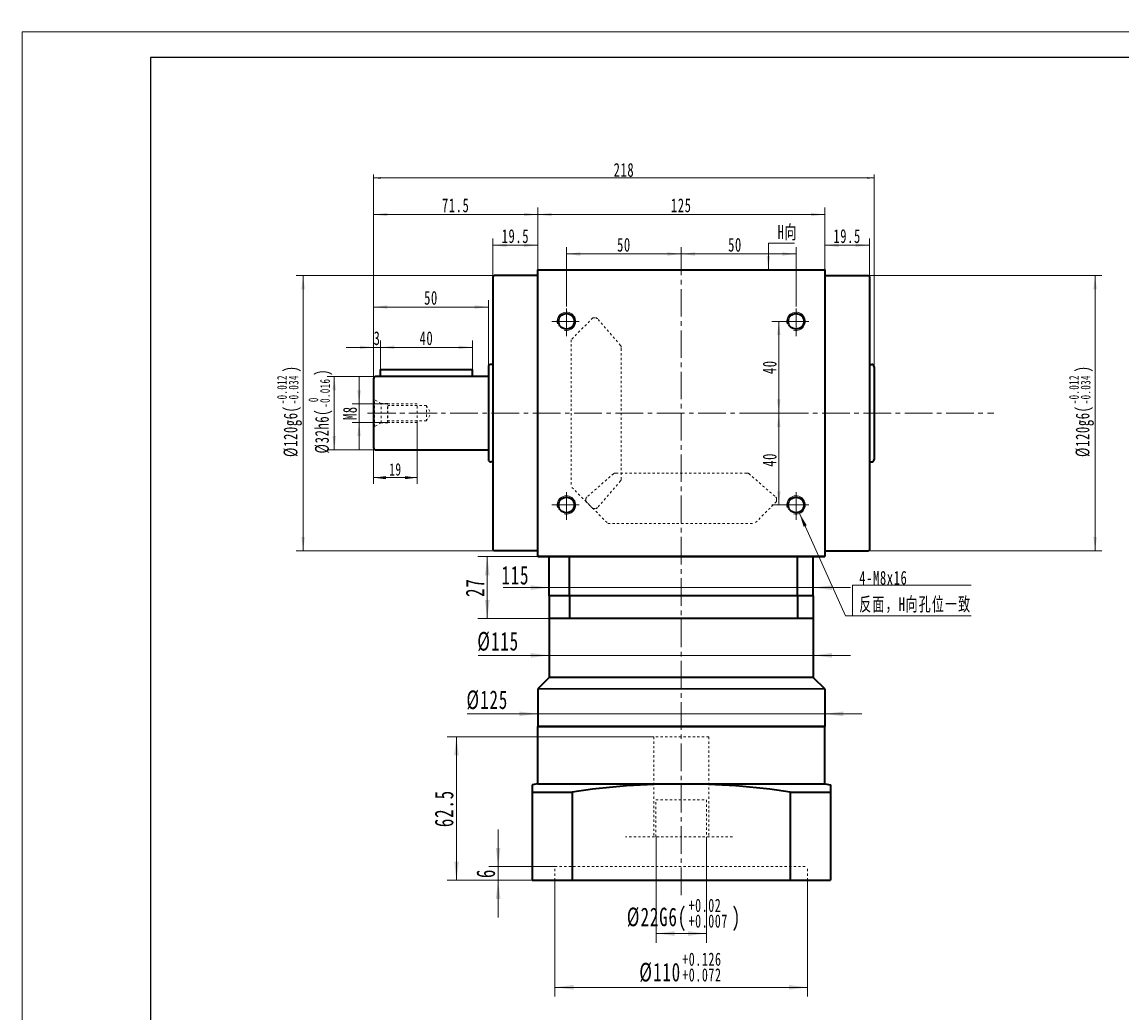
# Model space of a CAD drawing. Header units: millimetres. Extents: x 2806 to 3747, y -226 to 444.
# Tile 2 of 3: x 2806 to 3285, y 12 to 444. Entities that reach past the tile are written whole.
import ezdxf

# ---------------------------------------------------------------- set-up
doc = ezdxf.new("R2010")
doc.units = ezdxf.units.MM
doc.linetypes.add('点画线', pattern=[18, 12, -2, 2, -2])
doc.linetypes.add('虚线', pattern=[2, 1, -1])
doc.layers.get('0').update_dxf_attribs({"lineweight": 35})
for name, color, linetype, lineweight in [('EB0', 7, 'Continuous', 35), ('TEXT', 4, 'Continuous', 18), ('中心线层', 1, '点画线', 18), ('图框_外框线', 7, 'Continuous', 18), ('尺寸线层', 3, 'Continuous', 18), ('粗实线', 7, 'Continuous', 50), ('粗实线层', 7, 'Continuous', 35), ('虚线层', 6, '虚线', 18)]:
    doc.layers.add(name, color=color, linetype=linetype, lineweight=lineweight)
doc.styles.add('标准', font='txt', dxfattribs={"width": 0.667})
doc.dimstyles.new('a4-1-1', dxfattribs={"dimtxt": 3, "dimasz": 3, "dimexe": 1.5, "dimexo": 0, "dimgap": 0.5, "dimtad": 1, "dimdec": 3, "dimdsep": 46, "dimtxsty": '标准', "dimblk": '_CAXARROW', "dimcen": 0, "dimdle": 6, "dimazin": 2, "dimtfac": 0.707107, "dimtdec": 3, "dimtix": 1, "dimtmove": 2, "dimatfit": 3, "dimfxl": 0, "dimfrac": 2, "dimtolj": 1, "dimarcsym": 0})
doc.dimstyles.new('a4-1-1.5', dxfattribs={"dimtxt": 4.5, "dimasz": 4.5, "dimexe": 2.25, "dimexo": 0, "dimgap": 0.75, "dimtad": 1, "dimdec": 3, "dimdsep": 46, "dimtxsty": '标准', "dimblk": '_CAXARROW', "dimcen": 0, "dimdle": 9, "dimazin": 2, "dimtfac": 0.707107, "dimtdec": 3, "dimtix": 1, "dimtmove": 2, "dimatfit": 3, "dimfxl": 0, "dimfrac": 2, "dimtolj": 1, "dimarcsym": 0})

# ---------------------------------------------------------------- blocks, each defined once
blk = doc.blocks.new('*X3')
at = {"layer": '尺寸线层', "color": 0, "char_height": 6, "attachment_point": 1, "rotation": 90, "line_spacing_factor": 1.15057, "style": '标准'}
for s, insert, width in [('\\T1.1;{\\H0.707107x;-0.012}', (2917.04, 277.08), 50.9066), ('\\T1.1;)', (2919.89, 291.01), 152.5853), ('\\T1.1;{\\H0.707107x;-0.034}', (2922.11, 277.08), 50.9066), ('\\T1.1;%%C120g6(', (2919.89, 254.12), 152.5853)]:
    blk.add_mtext(s, dxfattribs=dict(at, insert=insert, width=width))
blk = doc.blocks.new('*X2')
at = {"layer": '尺寸线层', "linetype": 'Continuous'}
for points in [[(2928.39, 333.2), (2929.14, 327.2), (2927.64, 327.2)], [(2928.39, 213.2), (2929.14, 219.2), (2927.64, 219.2)]]:
    blk.add_hatch(color=0, dxfattribs=at).paths.add_polyline_path(points, flags=0)
at = {"layer": '尺寸线层', "color": 0, "linetype": 'Continuous'}
for p, q in [((3011.59, 333.2), (2925.39, 333.2)), ((2928.39, 333.2), (2928.39, 213.2)), ((3011.59, 213.2), (2925.39, 213.2))]:
    blk.add_line(p, q, dxfattribs=at)
at = {"layer": '尺寸线层', "color": 0}
blk.add_blockref('*X3', (0, 0), dxfattribs=at)
blk = doc.blocks.new('_CAXARROW')
blk.add_hatch(color=0).paths.add_polyline_path([(0, 0), (-1, 0.125), (-1, -0.125)], flags=0)
blk = doc.blocks.new('*X4')
at = {"layer": '尺寸线层', "linetype": 'Continuous'}
for points in [[(3011.09, 346.33), (3017.09, 345.58), (3017.09, 347.08)], [(3030.59, 346.33), (3024.59, 345.58), (3024.59, 347.08)]]:
    blk.add_hatch(color=0, dxfattribs=at).paths.add_polyline_path(points, flags=0)
at = {"layer": '尺寸线层', "color": 0, "linetype": 'Continuous'}
for p, q in [((3011.09, 332.7), (3011.09, 349.33)), ((3030.59, 346.33), (3011.09, 346.33)), ((3030.59, 335.7), (3030.59, 349.33))]:
    blk.add_line(p, q, dxfattribs=at)
at = {"layer": '尺寸线层', "color": 0, "insert": (3020.84, 350.29), "char_height": 6, "width": 21.6497, "attachment_point": 5, "line_spacing_factor": 1.15057, "style": '标准'}
blk.add_mtext('\\T1.1;19.5', dxfattribs=at)
blk = doc.blocks.new('*X5')
at = {"layer": '尺寸线层', "linetype": 'Continuous'}
for points in [[(3030.59, 359.73), (3036.59, 358.98), (3036.59, 360.48)], [(3155.59, 359.73), (3149.59, 358.98), (3149.59, 360.48)]]:
    blk.add_hatch(color=0, dxfattribs=at).paths.add_polyline_path(points, flags=0)
at = {"layer": '尺寸线层', "color": 0, "linetype": 'Continuous'}
for p, q in [((3030.59, 335.7), (3030.59, 362.73)), ((3155.59, 359.73), (3030.59, 359.73)), ((3155.59, 335.7), (3155.59, 362.73))]:
    blk.add_line(p, q, dxfattribs=at)
at = {"layer": '尺寸线层', "color": 0, "insert": (3093.09, 363.7), "char_height": 6, "width": 15.558, "attachment_point": 5, "line_spacing_factor": 1.15057, "style": '标准'}
blk.add_mtext('\\T1.1;125', dxfattribs=at)
blk = doc.blocks.new('*X6')
at = {"layer": '尺寸线层', "linetype": 'Continuous'}
for points in [[(3155.59, 346.33), (3161.59, 347.08), (3161.59, 345.58)], [(3175.09, 346.33), (3169.09, 347.08), (3169.09, 345.58)]]:
    blk.add_hatch(color=0, dxfattribs=at).paths.add_polyline_path(points, flags=0)
at = {"layer": '尺寸线层', "color": 0, "linetype": 'Continuous'}
for p, q in [((3155.59, 335.7), (3155.59, 349.33)), ((3155.59, 346.33), (3175.09, 346.33)), ((3175.09, 332.7), (3175.09, 349.33))]:
    blk.add_line(p, q, dxfattribs=at)
at = {"layer": '尺寸线层', "color": 0, "insert": (3165.34, 350.29), "char_height": 6, "width": 21.6497, "attachment_point": 5, "line_spacing_factor": 1.15057, "style": '标准'}
blk.add_mtext('\\T1.1;19.5', dxfattribs=at)
blk = doc.blocks.new('*X7')
at = {"layer": '尺寸线层', "linetype": 'Continuous'}
for points in [[(3093.09, 342.55), (3099.09, 343.3), (3099.09, 341.8)], [(3143.09, 342.55), (3137.09, 343.3), (3137.09, 341.8)]]:
    blk.add_hatch(color=0, dxfattribs=at).paths.add_polyline_path(points, flags=0)
at = {"layer": '尺寸线层', "color": 0, "linetype": 'Continuous'}
for p, q in [((3093.09, 338.7), (3093.09, 345.55)), ((3143.09, 319.6), (3143.09, 345.55)), ((3093.09, 342.55), (3143.09, 342.55))]:
    blk.add_line(p, q, dxfattribs=at)
at = {"layer": '尺寸线层', "color": 0, "insert": (3116.5, 346.52), "char_height": 6, "width": 12, "attachment_point": 5, "line_spacing_factor": 1.15057, "style": '标准'}
blk.add_mtext('\\T1.1;50', dxfattribs=at)
blk = doc.blocks.new('*X8')
at = {"layer": '尺寸线层', "linetype": 'Continuous'}
for points in [[(3043.09, 342.55), (3049.09, 343.3), (3049.09, 341.8)], [(3093.09, 342.55), (3087.09, 343.3), (3087.09, 341.8)]]:
    blk.add_hatch(color=0, dxfattribs=at).paths.add_polyline_path(points, flags=0)
at = {"layer": '尺寸线层', "color": 0, "linetype": 'Continuous'}
for p, q in [((3043.09, 319.6), (3043.09, 345.55)), ((3093.09, 338.7), (3093.09, 345.55)), ((3043.09, 342.55), (3093.09, 342.55))]:
    blk.add_line(p, q, dxfattribs=at)
at = {"layer": '尺寸线层', "color": 0, "insert": (3068.13, 346.52), "char_height": 6, "width": 12, "attachment_point": 5, "line_spacing_factor": 1.15057, "style": '标准'}
blk.add_mtext('\\T1.1;50', dxfattribs=at)
blk = doc.blocks.new('*X9')
at = {"layer": '尺寸线层', "linetype": 'Continuous'}
for points in [[(3135.59, 313.2), (3134.84, 307.2), (3136.34, 307.2)], [(3135.59, 273.2), (3134.84, 279.2), (3136.34, 279.2)]]:
    blk.add_hatch(color=0, dxfattribs=at).paths.add_polyline_path(points, flags=0)
at = {"layer": '尺寸线层', "color": 0, "linetype": 'Continuous'}
for p, q in [((3136.69, 313.2), (3132.59, 313.2)), ((3135.59, 273.2), (3135.59, 313.2)), ((3127.59, 273.2), (3138.59, 273.2))]:
    blk.add_line(p, q, dxfattribs=at)
at = {"layer": '尺寸线层', "color": 0, "insert": (3131.62, 293.2), "char_height": 6, "width": 12, "attachment_point": 5, "rotation": 90, "line_spacing_factor": 1.15057, "style": '标准'}
blk.add_mtext('\\T1.1;40', dxfattribs=at)
blk = doc.blocks.new('*X10')
at = {"layer": '尺寸线层', "linetype": 'Continuous'}
for points in [[(3135.59, 273.2), (3136.34, 267.2), (3134.84, 267.2)], [(3135.59, 233.2), (3136.34, 239.2), (3134.84, 239.2)]]:
    blk.add_hatch(color=0, dxfattribs=at).paths.add_polyline_path(points, flags=0)
at = {"layer": '尺寸线层', "color": 0, "linetype": 'Continuous'}
for p, q in [((3127.59, 273.2), (3138.59, 273.2)), ((3135.59, 273.2), (3135.59, 233.2)), ((3136.69, 233.2), (3132.59, 233.2))]:
    blk.add_line(p, q, dxfattribs=at)
at = {"layer": '尺寸线层', "color": 0, "insert": (3131.62, 252.84), "char_height": 6, "width": 12, "attachment_point": 5, "rotation": 90, "line_spacing_factor": 1.15057, "style": '标准'}
blk.add_mtext('\\T1.1;40', dxfattribs=at)
blk = doc.blocks.new('*X11')
at = {"layer": '尺寸线层', "linetype": 'Continuous'}
blk.add_hatch(color=0, dxfattribs=at).paths.add_polyline_path([(-23.03, 44.58), (-19.89, 39.41), (-21.26, 38.8)], flags=0)
at = {"layer": '尺寸线层', "color": 0, "linetype": 'Continuous'}
blk.add_line((-23.03, 44.58), (-3.04, 0), dxfattribs=at)
at = {"layer": '尺寸线层', "color": 0}
for p, q in [((0, 13.42), (51.79, 13.42)), ((0, 0), (0, 13.42)), ((-3.04, 0), (0, 0)), ((0, 0), (51.79, 0))]:
    blk.add_line(p, q, dxfattribs=at)
at = {"layer": '尺寸线层', "color": 0, "insert": (3, 1.2), "char_height": 6, "width": 97.5796, "attachment_point": 7, "line_spacing_factor": 1.15057, "style": '标准'}
blk.add_mtext('\\T1.1;4-M8x16\\P反面，H向孔位一致', dxfattribs=at)
blk = doc.blocks.new('*X12')
at = {"layer": '尺寸线层', "linetype": 'Continuous'}
blk.add_hatch(color=0, dxfattribs=at).paths.add_polyline_path([(-1.02, -11.58), (-1.77, -5.58), (-0.27, -5.58)], flags=0)
at = {"layer": '尺寸线层', "color": 0, "linetype": 'Continuous'}
blk.add_line((-1.02, -11.58), (-1.02, 0), dxfattribs=at)
at = {"layer": '尺寸线层', "color": 0}
for p, q in [((-1.02, 0), (0, 0)), ((0, 0), (10.33, 0)), ((0, 0), (0, 0))]:
    blk.add_line(p, q, dxfattribs=at)
at = {"layer": '尺寸线层', "color": 0, "insert": (3, 1.2), "char_height": 6, "width": 14.6581, "attachment_point": 7, "line_spacing_factor": 1.15057, "style": '标准'}
blk.add_mtext('\\T1.1;H向', dxfattribs=at)
blk = doc.blocks.new('*X20')
at = {"layer": '尺寸线层', "linetype": 'Continuous'}
for points in [[(2959.09, 359.73), (2965.09, 358.98), (2965.09, 360.48)], [(3030.59, 359.73), (3024.59, 358.98), (3024.59, 360.48)]]:
    blk.add_hatch(color=0, dxfattribs=at).paths.add_polyline_path(points, flags=0)
at = {"layer": '尺寸线层', "color": 0, "linetype": 'Continuous'}
for p, q in [((2959.09, 288.2), (2959.09, 362.73)), ((3030.59, 359.73), (2959.09, 359.73)), ((3030.59, 335.7), (3030.59, 362.73))]:
    blk.add_line(p, q, dxfattribs=at)
at = {"layer": '尺寸线层', "color": 0, "insert": (2994.84, 363.7), "char_height": 6, "width": 21.8228, "attachment_point": 5, "line_spacing_factor": 1.15057, "style": '标准'}
blk.add_mtext('\\T1.1;71.5', dxfattribs=at)
blk = doc.blocks.new('*X21')
at = {"layer": '尺寸线层', "linetype": 'Continuous'}
for points in [[(2959.09, 319.44), (2965.09, 318.69), (2965.09, 320.19)], [(3009.09, 319.44), (3003.09, 318.69), (3003.09, 320.19)]]:
    blk.add_hatch(color=0, dxfattribs=at).paths.add_polyline_path(points, flags=0)
at = {"layer": '尺寸线层', "color": 0, "linetype": 'Continuous'}
for p, q in [((2959.09, 288.2), (2959.09, 322.44)), ((3009.09, 293.45), (3009.09, 322.44)), ((3009.09, 319.44), (2959.09, 319.44))]:
    blk.add_line(p, q, dxfattribs=at)
at = {"layer": '尺寸线层', "color": 0, "insert": (2984.09, 323.4), "char_height": 6, "width": 12, "attachment_point": 5, "line_spacing_factor": 1.15057, "style": '标准'}
blk.add_mtext('\\T1.1;50', dxfattribs=at)
blk = doc.blocks.new('*X23')
at = {"layer": '尺寸线层', "color": 0, "char_height": 8.1, "attachment_point": 1, "line_spacing_factor": 1.15057, "style": '标准'}
for s, insert, width in [('\\T1.1;%%C22G6(', (3069.39, 57.82), 189.5425), ('\\T1.1;{\\H0.707107x;+0.02}', (3096.27, 61.67), 68.7239), ('\\T1.1;)', (3115.08, 57.82), 189.5425), ('\\T1.1;{\\H0.707107x;+0.007}', (3096.27, 54.83), 68.7239)]:
    blk.add_mtext(s, dxfattribs=dict(at, insert=insert, width=width))
blk = doc.blocks.new('*X22')
at = {"layer": '尺寸线层', "linetype": 'Continuous'}
for points in [[(3082.09, 46.53), (3090.19, 47.54), (3090.19, 45.51)], [(3104.09, 46.53), (3095.99, 47.54), (3095.99, 45.51)]]:
    blk.add_hatch(color=0, dxfattribs=at).paths.add_polyline_path(points, flags=0)
at = {"layer": '尺寸线层', "color": 0, "linetype": 'Continuous'}
for p, q in [((3082.09, 88.7), (3082.09, 42.48)), ((3104.09, 88.7), (3104.09, 42.48)), ((3082.09, 46.53), (3104.09, 46.53))]:
    blk.add_line(p, q, dxfattribs=at)
at = {"layer": '尺寸线层', "color": 0}
blk.add_blockref('*X23', (0, 0), dxfattribs=at)
blk = doc.blocks.new('*X25')
at = {"layer": '尺寸线层', "color": 0, "char_height": 8.1, "attachment_point": 1, "line_spacing_factor": 1.15057, "style": '标准'}
for s, insert, width in [('\\T1.1;%%C110', (3074.84, 33.76), 145.9312), ('\\T1.1;{\\H0.707107x;+0.126}', (3093.5, 38.22), 68.7239), ('\\T1.1;{\\H0.707107x;+0.072}', (3093.5, 31.38), 68.7239)]:
    blk.add_mtext(s, dxfattribs=dict(at, insert=insert, width=width))
blk = doc.blocks.new('*X24')
at = {"layer": '尺寸线层', "linetype": 'Continuous'}
for points in [[(3038.09, 23.08), (3046.19, 24.09), (3046.19, 22.07)], [(3148.09, 23.08), (3139.99, 24.09), (3139.99, 22.07)]]:
    blk.add_hatch(color=0, dxfattribs=at).paths.add_polyline_path(points, flags=0)
at = {"layer": '尺寸线层', "color": 0, "linetype": 'Continuous'}
for p, q in [((3038.09, 69.7), (3038.09, 19.03)), ((3148.09, 69.7), (3148.09, 19.03)), ((3038.09, 23.08), (3148.09, 23.08))]:
    blk.add_line(p, q, dxfattribs=at)
at = {"layer": '尺寸线层', "color": 0}
blk.add_blockref('*X25', (0, 0), dxfattribs=at)
blk = doc.blocks.new('*X26')
at = {"layer": '尺寸线层', "linetype": 'Continuous'}
for points in [[(3013.33, 75.7), (3012.32, 83.8), (3014.34, 83.8)], [(3013.33, 69.7), (3012.32, 61.6), (3014.34, 61.6)]]:
    blk.add_hatch(color=0, dxfattribs=at).paths.add_polyline_path(points, flags=0)
at = {"layer": '尺寸线层', "color": 0, "linetype": 'Continuous'}
for p, q in [((3013.33, 53.5), (3013.33, 91.9)), ((3038.09, 75.7), (3009.28, 75.7)), ((3028.09, 69.7), (3009.28, 69.7))]:
    blk.add_line(p, q, dxfattribs=at)
at = {"layer": '尺寸线层', "color": 0, "insert": (3007.97, 72.7), "char_height": 8.1, "width": 16.2, "attachment_point": 5, "rotation": 90, "line_spacing_factor": 1.15057, "style": '标准'}
blk.add_mtext('\\T1.1;6', dxfattribs=at)
blk = doc.blocks.new('*X27')
at = {"layer": '尺寸线层', "linetype": 'Continuous'}
for points in [[(2995.18, 132.2), (2994.17, 124.1), (2996.19, 124.1)], [(2995.18, 69.7), (2994.17, 77.8), (2996.19, 77.8)]]:
    blk.add_hatch(color=0, dxfattribs=at).paths.add_polyline_path(points, flags=0)
at = {"layer": '尺寸线层', "color": 0, "linetype": 'Continuous'}
for p, q in [((3081.09, 132.2), (2991.13, 132.2)), ((2995.18, 69.7), (2995.18, 132.2)), ((3028.09, 69.7), (2991.13, 69.7))]:
    blk.add_line(p, q, dxfattribs=at)
at = {"layer": '尺寸线层', "color": 0, "insert": (2989.82, 100.95), "char_height": 8.1, "width": 29.4608, "attachment_point": 5, "rotation": 90, "line_spacing_factor": 1.15057, "style": '标准'}
blk.add_mtext('\\T1.1;62.5', dxfattribs=at)
blk = doc.blocks.new('m8-11111_1')
at = {"layer": '中心线层', "linetype": '点画线', "lineweight": 18}
blk.add_line((27.67, 0), (-2.1, 0), dxfattribs=at)
at = {"layer": '粗实线层', "color": 6, "linetype": '虚线', "lineweight": 18}
for p, q in [((0, -6.6), (0, 6.6)), ((0, 6.6), (0.43, 5.86)), ((3.3, 4.2), (0.43, 5.86)), ((0.43, -5.86), (0.43, 5.86)), ((6, 4.2), (3.3, 4.2)), ((3.3, -4.2), (3.3, 4.2)), ((6.2, 4), (6, 4.2)), ((6, -4.2), (6, 4.2)), ((19, 4), (6.2, 4)), ((6.2, -4), (6.2, 4)), ((23, 3.4), (6.2, 3.4)), ((19, -4), (19, 4)), ((23, 3.4), (24.96, 0)), ((23, 3.4), (23, -3.4)), ((23, -3.4), (24.96, 0)), ((3.3, -4.2), (0.43, -5.86)), ((6, -4.2), (3.3, -4.2)), ((6.2, -4), (6, -4.2)), ((23, -3.4), (6.2, -3.4)), ((19, -4), (6.2, -4)), ((0, -6.6), (0.43, -5.86))]:
    blk.add_line(p, q, dxfattribs=at)
blk = doc.blocks.new('*X33')
at = {"layer": '尺寸线层', "linetype": 'Continuous'}
for points in [[(2952.76, 277.2), (2953.51, 283.2), (2952.01, 283.2)], [(2952.76, 269.2), (2953.51, 263.2), (2952.01, 263.2)]]:
    blk.add_hatch(color=0, dxfattribs=at).paths.add_polyline_path(points, flags=0)
at = {"layer": '尺寸线层', "color": 0, "linetype": 'Continuous'}
for p, q in [((2952.76, 289.2), (2952.76, 257.2)), ((2965.29, 277.2), (2949.76, 277.2)), ((2965.29, 269.2), (2949.76, 269.2))]:
    blk.add_line(p, q, dxfattribs=at)
at = {"layer": '尺寸线层', "color": 0, "insert": (2948.79, 273.2), "char_height": 6, "width": 12, "attachment_point": 5, "rotation": 90, "line_spacing_factor": 1.15057, "style": '标准'}
blk.add_mtext('\\T1.1;M8', dxfattribs=at)
blk = doc.blocks.new('*X34')
at = {"layer": '尺寸线层', "linetype": 'Continuous'}
for points in [[(2959.09, 245.11), (2964.49, 245.78), (2964.49, 244.43)], [(2978.09, 245.11), (2972.69, 245.78), (2972.69, 244.43)]]:
    blk.add_hatch(color=0, dxfattribs=at).paths.add_polyline_path(points, flags=0)
at = {"layer": '尺寸线层', "color": 0, "linetype": 'Continuous'}
for p, q in [((2978.09, 269.2), (2978.09, 242.41)), ((2959.09, 260.2), (2959.09, 242.41)), ((2959.09, 245.11), (2978.09, 245.11))]:
    blk.add_line(p, q, dxfattribs=at)
at = {"layer": '尺寸线层', "color": 0, "insert": (2968.59, 248.68), "char_height": 5.4, "width": 10.8, "attachment_point": 5, "line_spacing_factor": 1.15057, "style": '标准'}
blk.add_mtext('\\T1.1;19', dxfattribs=at)
blk = doc.blocks.new('*X35')
at = {"layer": '尺寸线层', "linetype": 'Continuous'}
for points in [[(2959.09, 301.86), (2953.09, 301.11), (2953.09, 302.61)], [(2962.09, 301.86), (2968.09, 301.11), (2968.09, 302.61)]]:
    blk.add_hatch(color=0, dxfattribs=at).paths.add_polyline_path(points, flags=0)
at = {"layer": '尺寸线层', "color": 0, "linetype": 'Continuous'}
for p, q in [((2974.09, 301.86), (2947.09, 301.86)), ((2959.09, 288.2), (2959.09, 304.86)), ((2962.09, 292.2), (2962.09, 304.86))]:
    blk.add_line(p, q, dxfattribs=at)
at = {"layer": '尺寸线层', "color": 0, "insert": (2960.59, 305.82), "char_height": 6, "width": 12, "attachment_point": 5, "line_spacing_factor": 1.15057, "style": '标准'}
blk.add_mtext('\\T1.1;3', dxfattribs=at)
blk = doc.blocks.new('*X36')
at = {"layer": '尺寸线层', "linetype": 'Continuous'}
for points in [[(2962.09, 301.86), (2968.09, 302.61), (2968.09, 301.11)], [(3002.09, 301.86), (2996.09, 302.61), (2996.09, 301.11)]]:
    blk.add_hatch(color=0, dxfattribs=at).paths.add_polyline_path(points, flags=0)
at = {"layer": '尺寸线层', "color": 0, "linetype": 'Continuous'}
for p, q in [((2962.09, 292.2), (2962.09, 304.86)), ((2962.09, 301.86), (3002.09, 301.86)), ((3002.09, 292.2), (3002.09, 304.86))]:
    blk.add_line(p, q, dxfattribs=at)
at = {"layer": '尺寸线层', "color": 0, "insert": (2982.09, 305.82), "char_height": 6, "width": 12, "attachment_point": 5, "line_spacing_factor": 1.15057, "style": '标准'}
blk.add_mtext('\\T1.1;40', dxfattribs=at)
blk = doc.blocks.new('*X38')
at = {"layer": '尺寸线层', "color": 0, "char_height": 6, "attachment_point": 1, "rotation": 90, "line_spacing_factor": 1.15057, "style": '标准'}
for s, insert, width in [('\\T1.1;)', (2933.57, 289.49), 140.4019), ('\\T1.1;{\\H0.707107x;-0.016}', (2935.78, 275.56), 50.9066), ('\\T1.1;%%C32h6(', (2933.57, 255.64), 140.4019), ('\\T1.1;{\\H0.707107x;0}', (2930.71, 278.02), 50.9066)]:
    blk.add_mtext(s, dxfattribs=dict(at, insert=insert, width=width))
blk = doc.blocks.new('*X37')
at = {"layer": '尺寸线层', "linetype": 'Continuous'}
for points in [[(2941.93, 289.2), (2942.68, 283.2), (2941.18, 283.2)], [(2941.93, 257.2), (2942.68, 263.2), (2941.18, 263.2)]]:
    blk.add_hatch(color=0, dxfattribs=at).paths.add_polyline_path(points, flags=0)
at = {"layer": '尺寸线层', "color": 0, "linetype": 'Continuous'}
for p, q in [((2960.09, 289.2), (2938.93, 289.2)), ((2941.93, 289.2), (2941.93, 257.2)), ((2960.09, 257.2), (2938.93, 257.2))]:
    blk.add_line(p, q, dxfattribs=at)
at = {"layer": '尺寸线层', "color": 0}
blk.add_blockref('*X38', (0, 0), dxfattribs=at)
blk = doc.blocks.new('*X40')
at = {"layer": '尺寸线层', "color": 0, "char_height": 6, "attachment_point": 1, "rotation": 90, "line_spacing_factor": 1.15057, "style": '标准'}
for s, insert, width in [('\\T1.1;{\\H0.707107x;-0.012}', (3262.01, 277.08), 50.9066), ('\\T1.1;)', (3264.86, 291.01), 152.5853), ('\\T1.1;{\\H0.707107x;-0.034}', (3267.07, 277.08), 50.9066), ('\\T1.1;%%C120g6(', (3264.86, 254.12), 152.5853)]:
    blk.add_mtext(s, dxfattribs=dict(at, insert=insert, width=width))
blk = doc.blocks.new('*X39')
at = {"layer": '尺寸线层', "linetype": 'Continuous'}
for points in [[(3273.35, 333.2), (3274.1, 327.2), (3272.6, 327.2)], [(3273.35, 213.2), (3274.1, 219.2), (3272.6, 219.2)]]:
    blk.add_hatch(color=0, dxfattribs=at).paths.add_polyline_path(points, flags=0)
at = {"layer": '尺寸线层', "color": 0, "linetype": 'Continuous'}
for p, q in [((3174.59, 333.2), (3276.35, 333.2)), ((3273.35, 333.2), (3273.35, 213.2)), ((3174.59, 213.2), (3276.35, 213.2))]:
    blk.add_line(p, q, dxfattribs=at)
at = {"layer": '尺寸线层', "color": 0}
blk.add_blockref('*X40', (0, 0), dxfattribs=at)
blk = doc.blocks.new('*X41')
at = {"layer": '尺寸线层', "linetype": 'Continuous'}
for points in [[(2959.09, 375.67), (2962.09, 375.29), (2962.09, 376.04)], [(3177.09, 375.67), (3174.09, 375.29), (3174.09, 376.04)]]:
    blk.add_hatch(color=0, dxfattribs=at).paths.add_polyline_path(points, flags=0)
at = {"layer": '尺寸线层', "color": 0, "linetype": 'Continuous'}
for p, q in [((2959.09, 288.2), (2959.09, 377.17)), ((3177.09, 375.67), (2959.09, 375.67)), ((3177.09, 288.2), (3177.09, 377.17))]:
    blk.add_line(p, q, dxfattribs=at)
at = {"layer": '尺寸线层', "color": 0, "insert": (3068.13, 379.13), "char_height": 6, "width": 15.8176, "attachment_point": 5, "line_spacing_factor": 1.15057, "style": '标准'}
blk.add_mtext('\\T1.1;218', dxfattribs=at)
blk = doc.blocks.new('*X44')
at = {"layer": '尺寸线层', "linetype": 'Continuous'}
for points in [[(3035.59, 197.2), (3027.49, 198.21), (3027.49, 196.18)], [(3150.59, 197.2), (3158.69, 198.21), (3158.69, 196.18)]]:
    blk.add_hatch(color=0, dxfattribs=at).paths.add_polyline_path(points, flags=0)
at = {"layer": '尺寸线层', "color": 0, "linetype": 'Continuous'}
for p, q in [((3015.58, 197.2), (3166.79, 197.2)), ((3035.59, 199.71), (3035.59, 193.15)), ((3150.59, 198.4), (3150.59, 193.15))]:
    blk.add_line(p, q, dxfattribs=at)
at = {"layer": '尺寸线层', "color": 0, "insert": (3020.84, 202.55), "char_height": 8.1, "width": 21.0034, "attachment_point": 5, "line_spacing_factor": 1.15057, "style": '标准'}
blk.add_mtext('\\T1.1;115', dxfattribs=at)
blk = doc.blocks.new('*X45')
at = {"layer": '尺寸线层', "linetype": 'Continuous'}
for points in [[(3008.6, 210.7), (3007.59, 202.6), (3009.61, 202.6)], [(3008.6, 183.7), (3007.59, 191.8), (3009.61, 191.8)]]:
    blk.add_hatch(color=0, dxfattribs=at).paths.add_polyline_path(points, flags=0)
at = {"layer": '尺寸线层', "color": 0, "linetype": 'Continuous'}
for p, q in [((3030.59, 210.7), (3004.55, 210.7)), ((3008.6, 183.7), (3008.6, 210.7)), ((3035.59, 183.7), (3004.55, 183.7))]:
    blk.add_line(p, q, dxfattribs=at)
at = {"layer": '尺寸线层', "color": 0, "insert": (3003.25, 197.2), "char_height": 8.1, "width": 16.2, "attachment_point": 5, "rotation": 90, "line_spacing_factor": 1.15057, "style": '标准'}
blk.add_mtext('\\T1.1;27', dxfattribs=at)
blk = doc.blocks.new('*X46')
at = {"layer": '尺寸线层', "linetype": 'Continuous'}
for points in [[(3035.59, 167.69), (3027.49, 168.71), (3027.49, 166.68)], [(3150.59, 167.69), (3158.69, 168.71), (3158.69, 166.68)]]:
    blk.add_hatch(color=0, dxfattribs=at).paths.add_polyline_path(points, flags=0)
at = {"layer": '尺寸线层', "color": 0, "linetype": 'Continuous'}
for p, q in [((3035.59, 175.49), (3035.59, 163.64)), ((3004.62, 167.69), (3166.79, 167.69)), ((3150.59, 167.3), (3150.59, 171.74))]:
    blk.add_line(p, q, dxfattribs=at)
at = {"layer": '尺寸线层', "color": 0, "insert": (3013.33, 173.66), "char_height": 8.1, "width": 34.8343, "attachment_point": 5, "line_spacing_factor": 1.15057, "style": '标准'}
blk.add_mtext('\\T1.1;%%C115', dxfattribs=at)
blk = doc.blocks.new('*X47')
at = {"layer": '尺寸线层', "linetype": 'Continuous'}
for points in [[(3030.59, 142.22), (3022.49, 143.24), (3022.49, 141.21)], [(3155.59, 142.22), (3163.69, 143.24), (3163.69, 141.21)]]:
    blk.add_hatch(color=0, dxfattribs=at).paths.add_polyline_path(points, flags=0)
at = {"layer": '尺寸线层', "color": 0, "linetype": 'Continuous'}
for p, q in [((3030.59, 136.7), (3030.59, 146.27)), ((3155.59, 136.7), (3155.59, 146.27)), ((2999.89, 142.22), (3171.79, 142.22))]:
    blk.add_line(p, q, dxfattribs=at)
at = {"layer": '尺寸线层', "color": 0, "insert": (3008.6, 148.19), "char_height": 8.1, "width": 34.8343, "attachment_point": 5, "line_spacing_factor": 1.15057, "style": '标准'}
blk.add_mtext('\\T1.1;%%C125', dxfattribs=at)

msp = doc.modelspace()

# ---------------------------------------------------------------- linework, layer by layer
at = {"color": 6, "linetype": '虚线', "lineweight": 18}
for p, q in [((3054.5908, 314.695), (3045.0908, 305.195)), ((3054.5908, 314.695), (3055.8224, 314.695)), ((3066.6604, 302.7041), (3056.5784, 314.3496)), ((3045.0908, 305.195), (3045.0908, 241.195)), ((3066.8858, 302.0709), (3066.8858, 301.9493)), ((3063.6709, 246.8511), (3051.9313, 236.6876)), ((3064.2817, 247.095), (3064.6106, 247.095)), ((3066.8858, 244.2915), (3066.8858, 244.4408)), ((3121.89, 247.095), (3121.5611, 247.095)), ((3122.5007, 246.8511), (3134.2404, 236.6876)), ((3054.5908, 231.695), (3045.0908, 241.195)), ((3066.6604, 243.686), (3056.5784, 232.0405)), ((3051.5858, 234.7), (3051.5858, 235.9316)), ((3134.5858, 234.7), (3134.5858, 235.9316)), ((3051.5858, 234.7), (3061.0858, 225.2)), ((3054.5908, 231.695), (3055.8224, 231.695)), ((3134.5858, 234.7), (3125.0858, 225.2)), ((3061.0858, 225.2), (3125.0858, 225.2))]:
    msp.add_line(p, q, dxfattribs=at)
for p, q in [((3030.5858, 111.695), (3028.0858, 111.2542)), ((3030.5858, 111.695), (3028.0858, 111.2542)), ((3155.5858, 111.695), (3158.0858, 111.2542))]:
    msp.add_line(p, q)
at = {"linetype": 'ByBlock'}
for p, q in [((3028.0858, 108.1685), (3045.5858, 108.1685)), ((3140.5858, 108.1685), (3158.0858, 108.1685))]:
    msp.add_line(p, q, dxfattribs=at)
at = {"color": 7, "linetype": 'Continuous', "lineweight": 0}
for centre in [(3043.0858, 313.195), (3043.0858, 313.195), (3143.0858, 313.195), (3143.0858, 313.195), (3043.0858, 233.195), (3043.0858, 233.195), (3143.0858, 233.195), (3143.0858, 233.195)]:
    msp.add_arc(centre, 4, 255, 195, dxfattribs=at)
at = {"color": 6, "linetype": '虚线', "lineweight": 18}
for centre, start, end in [((3055.8224, 313.695), 40.884, 90), ((3065.8858, 302.0709), 0, 40.884), ((3064.3255, 246.095), 90, 130.884), ((3121.8462, 246.095), 49.116, 90), ((3065.8858, 244.3192), 319.116, 0), ((3052.5858, 235.9316), 130.884, 180), ((3133.5858, 235.9316), 360, 49.116), ((3055.8224, 232.695), 270, 319.116)]:
    msp.add_arc(centre, 1, start, end, dxfattribs=at)
at = {"linetype": 'ByBlock'}
msp.add_open_spline([(3140.5858, 108.1685), (3124.8818, 110.5003), (3093.0858, 112.8325), (3061.2899, 110.5003), (3045.5858, 108.1685)], degree=3, dxfattribs=at)
at = {"layer": 'EB0'}
for p, q in [((3035.5858, 193.695), (3035.5858, 158.0405)), ((3150.5858, 193.695), (3035.5858, 193.695)), ((3150.5858, 193.695), (3150.5858, 158.0405)), ((3150.5858, 183.695), (3035.5858, 183.695)), ((3035.5904, 158.3463), (3035.5904, 158.045)), ((3035.5858, 158.0405), (3030.5904, 153.045)), ((3150.5858, 158.0405), (3155.5813, 153.045)), ((3030.5904, 153.045), (3030.5904, 136.8463)), ((3155.5858, 153.0405), (3155.5858, 136.695)), ((3155.5858, 136.695), (3030.5858, 136.695)), ((3030.5858, 111.695), (3030.5858, 136.695)), ((3030.5904, 136.695), (3155.5858, 136.695)), ((3155.5858, 111.695), (3155.5858, 136.695)), ((3028.0858, 111.2542), (3028.0858, 69.695)), ((3158.0858, 111.2542), (3158.0858, 69.695)), ((3045.5858, 108.1685), (3045.5858, 69.695)), ((3140.5858, 108.1685), (3140.5858, 69.695)), ((3028.0858, 69.695), (3158.0858, 69.695))]:
    msp.add_line(p, q, dxfattribs=at)
at = {"layer": 'TEXT', "color": 6, "linetype": '虚线', "lineweight": 18}
for p, q in [((3056.1896, 314.695), (3056.2793, 314.695)), ((3056.3582, 314.6039), (3056.2793, 314.695)), ((3066.8858, 301.6735), (3066.8858, 301.535)), ((3064.9407, 247.095), (3065.0343, 247.095)), ((3121.231, 247.095), (3121.1374, 247.095)), ((3134.5188, 236.4466), (3134.5858, 236.3885)), ((3134.5858, 236.3052), (3134.5858, 236.3885)), ((3056.1896, 231.695), (3056.2793, 231.695)), ((3056.3582, 231.7862), (3056.2793, 231.695))]:
    msp.add_line(p, q, dxfattribs=at)
at = {"layer": '中心线层'}
for p, q in [((3093.0858, 63.2634), (3093.0858, 338.695)), ((3043.0858, 306.795), (3043.0858, 319.595)), ((3143.0858, 306.795), (3143.0858, 319.595)), ((3036.6858, 313.195), (3049.4858, 313.195)), ((3136.6858, 313.195), (3149.4858, 313.195)), ((2956.4666, 273.195), (3229.1858, 273.195)), ((3043.0858, 226.795), (3043.0858, 239.595)), ((3143.0858, 226.795), (3143.0858, 239.595)), ((3036.6858, 233.195), (3049.4858, 233.195)), ((3136.6858, 233.195), (3149.4858, 233.195))]:
    msp.add_line(p, q, dxfattribs=at)
at = {"layer": '图框_外框线', "color": 3}
msp.add_lwpolyline([(2805.9362, -225.939), (3746.7054, -225.939), (3746.7054, 439.3192), (2805.9362, 439.3192)], close=True, dxfattribs=at)
at = {"layer": '图框_外框线', "color": 3, "lineweight": 25}
msp.add_lwpolyline([(2861.9343, -214.7394), (3735.5058, -214.7394), (3735.5058, 428.1196), (2861.9343, 428.1196)], close=True, dxfattribs=at)
at = {"layer": '粗实线', "color": 0, "lineweight": 40}
msp.add_line((3030.5858, 210.695), (3155.5858, 210.695), dxfattribs=at)
at = {"layer": '粗实线层'}
for p, q in [((3011.5858, 333.195), (3011.0858, 332.695)), ((3011.0858, 332.695), (3011.0858, 213.695)), ((3030.5858, 333.195), (3011.5858, 333.195)), ((3155.5858, 333.195), (3174.5858, 333.195)), ((3174.5858, 333.195), (3175.0858, 332.695)), ((3175.0858, 332.695), (3175.0858, 213.695)), ((3009.0858, 293.445), (3009.0858, 252.945)), ((3011.0858, 294.445), (3010.0858, 294.445)), ((3175.0858, 294.445), (3176.0858, 294.445)), ((3177.0858, 293.445), (3177.0858, 252.945)), ((2959.0858, 288.195), (2959.0858, 258.195)), ((3009.0858, 289.195), (2960.0858, 289.195)), ((2962.0858, 289.195), (2962.0858, 292.195)), ((2962.0858, 292.195), (3002.0858, 292.195)), ((3002.0858, 292.195), (3002.0858, 289.195)), ((2960.0858, 257.195), (3009.0858, 257.195)), ((3011.0858, 251.945), (3010.0858, 251.945)), ((3175.0858, 251.945), (3176.0858, 251.945)), ((3011.0858, 213.695), (3011.5858, 213.195)), ((3030.5858, 213.195), (3011.5858, 213.195)), ((3155.5858, 213.195), (3174.5858, 213.195)), ((3175.0858, 213.695), (3174.5858, 213.195)), ((3035.5858, 193.695), (3035.5858, 210.695)), ((3044.3514, 193.695), (3044.3514, 210.695)), ((3143.7446, 193.695), (3143.7446, 210.695)), ((3150.5858, 193.695), (3150.5858, 210.695)), ((3044.3514, 193.695), (3044.3514, 183.695)), ((3143.7446, 193.695), (3143.7446, 183.695)), ((3150.5858, 158.0405), (3035.5858, 158.0405)), ((3155.5858, 153.0405), (3030.5904, 153.045)), ((3030.5858, 111.695), (3155.5858, 111.695))]:
    msp.add_line(p, q, dxfattribs=at)
at = {"layer": '粗实线层', "color": 6, "linetype": '虚线', "lineweight": 18}
for p, q in [((3066.8858, 244.3192), (3066.8858, 301.9493)), ((3064.589, 247.095), (3121.7255, 247.095))]:
    msp.add_line(p, q, dxfattribs=at)
at = {"layer": '粗实线层'}
msp.add_lwpolyline([(3030.5858, 210.695), (3030.5858, 335.695), (3155.5858, 335.695), (3155.5858, 210.695)], dxfattribs=at)
for centre in [(3043.0858, 313.195), (3143.0858, 313.195), (3043.0858, 233.195), (3143.0858, 233.195)]:
    msp.add_circle(centre, 3.4, dxfattribs=at)
for centre, start, end in [((3010.0858, 293.445), 90, 180), ((3176.0858, 293.445), 0, 90), ((2960.0858, 288.195), 90, 180), ((2960.0858, 258.195), 180, 270), ((3010.0858, 252.945), 180, 270), ((3176.0858, 252.945), 270, 0)]:
    msp.add_arc(centre, 1, start, end, dxfattribs=at)
at = {"layer": '虚线层'}
for p, q in [((3105.0858, 132.195), (3081.0858, 132.195)), ((3081.0858, 132.195), (3081.0858, 88.695)), ((3105.0858, 132.195), (3105.0858, 88.695)), ((3082.0858, 88.695), (3082.0858, 104.695)), ((3082.0858, 104.695), (3104.0858, 104.695)), ((3104.0858, 104.695), (3104.0858, 88.695)), ((3115.4024, 88.695), (3068.7474, 88.695)), ((3038.0858, 75.695), (3148.0858, 75.695)), ((3038.0858, 69.695), (3038.0858, 75.695)), ((3148.0858, 69.695), (3148.0858, 75.695))]:
    msp.add_line(p, q, dxfattribs=at)

# ---------------------------------------------------------------- block references
at = {"layer": '尺寸线层'}
for name, p in [('*X12', (3132.0556, 347.273)), ('*X11', (3167.6466, 184.9199))]:
    msp.add_blockref(name, p, dxfattribs=at)
at = {"layer": '粗实线层'}
msp.add_blockref('m8-11111_1', (2959.0858, 273.195), dxfattribs=at)

# ---------------------------------------------------------------- dimensions: what is measured, and where the dimension line sits
at = {"layer": '尺寸线层'}
for base, p1, p2, text, picture, middle in [((2928.3864, 213.195), (3011.5858, 333.195), (3011.5858, 213.195), '\\A1;%%C120g6({\\H0.707107x;\\S-0.012^ -0.034;})', '*X2', (2921.8377, 273.195)), ((3273.3518, 213.195), (3174.5858, 333.195), (3174.5858, 213.195), '\\A1;%%C120g6({\\H0.707107x;\\S-0.012^ -0.034;})', '*X39', (3266.803, 273.195)), ((2941.9273, 257.195), (2960.0858, 289.195), (2960.0858, 257.195), '\\A1;%%C32h6({\\H0.707107x;\\S 0^ -0.016;})', '*X37', (2935.4434, 273.195))]:
    dim = msp.add_linear_dim(base=base, p1=p1, p2=p2, angle=270, text=text, dimstyle='a4-1-1', override={"dimpost": '%%C<>', "dimsah": 1, "dimtfill": 1}, dxfattribs=at)
    dim.commit()
    dim.dimension.update_dxf_attribs({"geometry": picture, "text_midpoint": middle, "dimtype": 160})
for base, p1, p2, dimstyle, override, picture, middle in [((2959.0858, 375.6669), (3177.0858, 288.195), (2959.0858, 288.195), 'a4-1-1', {"dimtxt": 6, "dimsah": 1, "dimtfill": 1, "dimtzin": 8}, '*X41', (3068.132, 379.1344)), ((2959.0858, 359.734), (3030.5858, 335.695), (2959.0858, 288.195), 'a4-1-1', {"dimsah": 1, "dimtfill": 1, "dimtzin": 8}, '*X20', (2994.8358, 363.7016)), ((3030.5858, 359.734), (3155.5858, 335.695), (3030.5858, 335.695), 'a4-1-1', {"dimsah": 1, "dimtfill": 1, "dimtzin": 8}, '*X5', (3093.0858, 363.7016)), ((3011.0858, 346.3252), (3030.5858, 335.695), (3011.0858, 332.695), 'a4-1-1', {"dimsah": 1, "dimtfill": 1, "dimtzin": 8}, '*X4', (3020.8358, 350.2927)), ((3093.0858, 342.5524), (3043.0858, 319.595), (3093.0858, 338.695), 'a4-1-1', {"dimsah": 1, "dimtfill": 1, "dimtzin": 8}, '*X8', (3068.132, 346.5199)), ((3143.0858, 342.5524), (3093.0858, 338.695), (3143.0858, 319.595), 'a4-1-1', {"dimsah": 1, "dimtfill": 1, "dimtzin": 8}, '*X7', (3116.5003, 346.5199)), ((3175.0858, 346.3252), (3155.5858, 335.695), (3175.0858, 332.695), 'a4-1-1', {"dimsah": 1, "dimtfill": 1, "dimtzin": 8}, '*X6', (3165.3358, 350.2927)), ((2959.0858, 319.4365), (3009.0858, 293.445), (2959.0858, 288.195), 'a4-1-1', {"dimsah": 1, "dimtfill": 1, "dimtzin": 8}, '*X21', (2984.0858, 323.4041)), ((2959.0858, 301.8567), (2962.0858, 292.195), (2959.0858, 288.195), 'a4-1-1', {"dimsah": 1, "dimtfill": 1, "dimtzin": 8}, '*X35', (2960.5858, 305.8242)), ((2978.0858, 245.109), (2959.0858, 260.195), (2978.0858, 269.195), 'a4-1-1', {"dimsah": 1, "dimtfill": 1, "dimtzin": 8}, '*X34', (2968.5858, 248.6798)), ((3150.5858, 197.195), (3035.5858, 199.7094), (3150.5858, 198.4), 'a4-1-1.5', {"dimsah": 1, "dimtfill": 1, "dimtzin": 8}, '*X44', (3020.8358, 202.5513)), ((3150.5858, 167.6948), (3035.5858, 175.4859), (3150.5858, 167.3023), 'a4-1-1.5', {"dimpost": '%%C<>', "dimsah": 1, "dimtfill": 1, "dimtzin": 8}, '*X46', (3013.3288, 173.664)), ((3155.5858, 142.2242), (3030.5858, 136.695), (3155.5858, 136.695), 'a4-1-1.5', {"dimpost": '%%C<>', "dimsah": 1, "dimtfill": 1, "dimtzin": 8}, '*X47', (3008.6022, 148.1934))]:
    dim = msp.add_linear_dim(base=base, p1=p1, p2=p2, dimstyle=dimstyle, override=override, dxfattribs=at)
    dim.commit()
    dim.dimension.update_dxf_attribs({"geometry": picture, "text_midpoint": middle, "dimtype": 160})
for base, p1, p2, angle, dimstyle, override, picture, middle in [((3135.5907, 313.195), (3127.5858, 273.195), (3136.6858, 313.195), 90, 'a4-1-1', {"dimsah": 1, "dimtfac": 1, "dimtfill": 1, "dimtzin": 8}, '*X9', (3131.6231, 293.195)), ((3002.0858, 301.8567), (2962.0858, 292.195), (3002.0858, 292.195), 0, 'a4-1-1', {"dimsah": 1, "dimtfill": 1, "dimtzin": 8}, '*X36', (2982.0858, 305.8242)), ((2952.7561, 269.195), (2965.2858, 277.195), (2965.2858, 269.195), 270, 'a4-1-1', {"dimpost": 'M<>', "dimsah": 1, "dimtfill": 1, "dimtzin": 8}, '*X33', (2948.7886, 273.195)), ((3135.5907, 233.195), (3127.5858, 273.195), (3136.6858, 233.195), 270, 'a4-1-1', {"dimsah": 1, "dimtfac": 1, "dimtfill": 1, "dimtzin": 8}, '*X10', (3131.6231, 252.8426)), ((3008.6022, 210.695), (3035.5858, 183.695), (3030.5858, 210.695), 90, 'a4-1-1.5', {"dimsah": 1, "dimtfill": 1, "dimtzin": 8}, '*X45', (3003.246, 197.195)), ((2995.1781, 132.195), (3028.0858, 69.695), (3081.0858, 132.195), 90, 'a4-1-1.5', {"dimsah": 1, "dimtfill": 1, "dimtzin": 8}, '*X27', (2989.8219, 100.945)), ((3013.3288, 75.695), (3028.0858, 69.695), (3038.0858, 75.695), 90, 'a4-1-1.5', {"dimsah": 1, "dimtfill": 1, "dimtzin": 8}, '*X26', (3007.9726, 72.695))]:
    dim = msp.add_linear_dim(base=base, p1=p1, p2=p2, angle=angle, dimstyle=dimstyle, override=override, dxfattribs=at)
    dim.commit()
    dim.dimension.update_dxf_attribs({"geometry": picture, "text_midpoint": middle, "dimtype": 160})
for base, p1, p2, text, picture, middle in [((3104.0858, 46.5262), (3082.0858, 88.695), (3104.0858, 88.695), '\\A1;%%C22G6({\\H0.707107x;\\S+0.02^ +0.007;})', '*X22', (3093.0858, 55.2795)), ((3148.0858, 23.0807), (3038.0858, 69.695), (3148.0858, 69.695), '\\A1;%%C110{\\H0.707107x;\\S+0.126^ +0.072;}', '*X24', (3093.0858, 31.8339))]:
    dim = msp.add_linear_dim(base=base, p1=p1, p2=p2, text=text, dimstyle='a4-1-1.5', override={"dimpost": '%%C<>', "dimsah": 1, "dimtfill": 1}, dxfattribs=at)
    dim.commit()
    dim.dimension.update_dxf_attribs({"geometry": picture, "text_midpoint": middle, "dimtype": 160})

doc.saveas('drawing.dxf')
